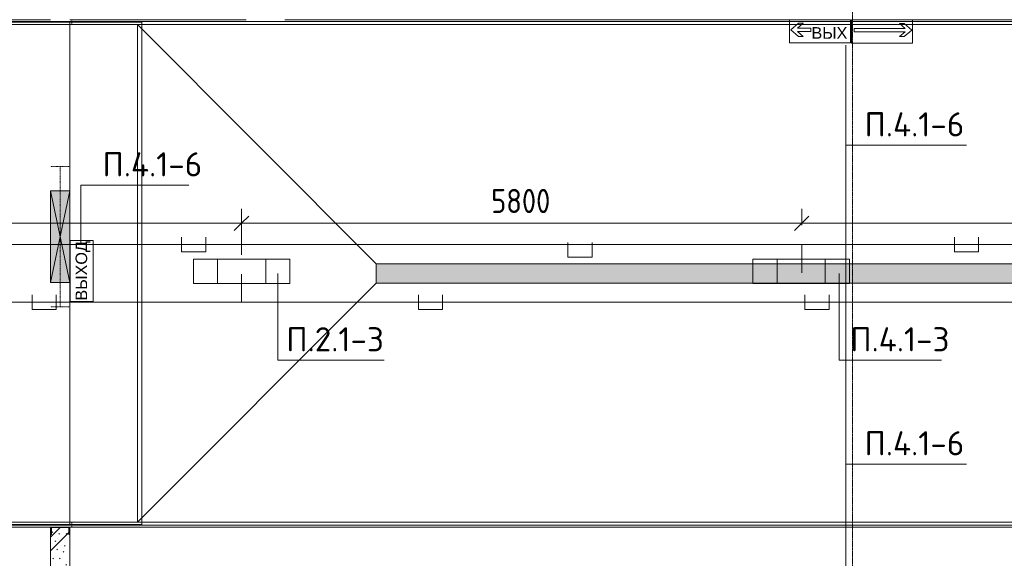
# Model space of a CAD drawing. Header units: millimetres. Extents: x -32229 to 170644, y -13689 to 125138.
# Tile 75 of 208: x 34815 to 45008, y 69777 to 75350. Entities that reach past the tile are written whole.
import ezdxf

# ---------------------------------------------------------------- set-up
doc = ezdxf.new("R2010")
doc.units = ezdxf.units.MM
for name, pattern in [('3_ Штрих_ 1 х 1 мм', [2, 1, -1]), ('ADSK_Линия сетки', [25, 20, -2.5, 0, -2.5]), ('ADSK_Штриховая_ш3 п1_5', [4.5, 3, -1.5])]:
    doc.linetypes.add(name, pattern=pattern)
for name, color, linetype, lineweight in [('A-ANNO-DIMS', 7, 'Continuous', 9), ('A-ANNO-DIMS-200', 7, 'Continuous', 9), ('A-ANNO-NOTE', 7, 'Continuous', 18), ('A-DETL-THIN', 7, 'Continuous', 9), ('A-DOOR', 7, 'Continuous', 18), ('A-FLOR', 7, 'Continuous', 18), ('A-GENM', 7, 'Continuous', 18), ('A-GLAZ', 7, 'Continuous', 18), ('A-WALL-PATT', 7, 'Continuous', 40), ('G-ANNO-TEXT', 7, 'Continuous', 9), ('I-WALL', 7, 'Continuous', 18), ('M-EQPM', 7, 'Continuous', 18), ('S-BEAM', 7, 'Continuous', 18), ('S-COLS', 7, 'Continuous', 18), ('S-GRID', 7, 'Continuous', 9)]:
    doc.layers.add(name, color=color, linetype=linetype, lineweight=lineweight)
doc.layers.add('A-AREA', color=4, linetype='ADSK_Штриховая_ш3 п1_5', lineweight=40, true_color=0x00ffff)
doc.layers.add('A-DETL', color=7, linetype='Continuous', lineweight=9, true_color=0x00a600)
doc.styles.add('Arial_1', font='arial.ttf', dxfattribs={"height": 120})
doc.styles.add('GOST Common_6', font='GOST_Common.ttf', dxfattribs={"width": 0.9, "height": 250})
doc.styles.add('ISOCPEUR', font='isocpeur.ttf', dxfattribs={"height": 250})
doc.dimstyles.new('ГОСТ_2_5_мм2', dxfattribs={"dimscale": 304.8, "dimtxt": 251.428749, "dimasz": 0.492126, "dimexe": 0.492126, "dimexo": 0.656168, "dimgap": 0.098425, "dimtad": 1, "dimdec": 0, "dimdsep": 46, "dimtxsty": 'GOST Common_6', "dimblk1": 'OBLIQUE', "dimblk2": 'OBLIQUE', "dimsah": 1, "dimcen": 0.09, "dimazin": 2, "dimtfac": 1, "dimtdec": 4, "dimtix": 1, "dimtmove": 0, "dimatfit": 3, "dimfxl": 1, "dimtvp": 1, "dimtolj": 1, "dimtzin": 0, "dimarcsym": 2})

# ---------------------------------------------------------------- blocks, each defined once
blk = doc.blocks.new('АР_Лоток - 200х100h_ЛВ1-7516029--01 ЭО')
at = {"layer": 'M-EQPM', "lineweight": 13, "true_color": 0xf3f3f3}
blk.add_hatch(color=7, dxfattribs=at).paths.add_polyline_path([(14167, -100), (18603, -100), (18603, 100), (0, 100), (0, -100), (6142, -100)])
blk = doc.blocks.new('АР-Заполнение деф_ шва - Д_ш_-4332460--01 ЭО')
at = {"layer": 'A-GENM', "color": 253, "lineweight": 13, "true_color": 0xaaaaaa}
for p, q in [((0, 25), (25175, 25)), ((0, -25), (25174, -25))]:
    blk.add_line(p, q, dxfattribs=at)
blk = doc.blocks.new('АР-Заполнение деф_ шва - Д_ш_-4338032--01 ЭО')
at = {"layer": 'A-GENM', "color": 253, "lineweight": 13, "true_color": 0xaaaaaa}
for p, q in [((0, 25), (49475, 25)), ((0, -25), (49475, -25))]:
    blk.add_line(p, q, dxfattribs=at)
blk = doc.blocks.new('АР-Заполнение деф_ шва - Д_ш_-4327371--01 ЭО')
at = {"layer": 'A-GENM', "color": 253, "lineweight": 13, "true_color": 0xaaaaaa}
for p, q in [((0, 25), (1825, 25)), ((0, -25), (1825, -25))]:
    blk.add_line(p, q, dxfattribs=at)
blk = doc.blocks.new('АР-Заполнение деф_ шва - Д_ш_-4327368--01 ЭО')
at = {"layer": 'A-GENM', "color": 253, "lineweight": 13, "true_color": 0xaaaaaa}
for p, q in [((0, 25), (7195, 25)), ((0, -25), (7195, -25))]:
    blk.add_line(p, q, dxfattribs=at)
blk = doc.blocks.new('АР-Заполнение деф_ шва - Д_ш_-4327370--01 ЭО')
at = {"layer": 'A-GENM', "color": 253, "lineweight": 13, "true_color": 0xaaaaaa}
for p, q in [((0, 25), (5650, 25)), ((0, -25), (5650, -25))]:
    blk.add_line(p, q, dxfattribs=at)
blk = doc.blocks.new('АР-Заполнение деф_ шва - Д_ш_-4327376--01 ЭО')
at = {"layer": 'A-GENM', "color": 253, "lineweight": 13, "true_color": 0xaaaaaa}
for p, q in [((0, 25), (3924, 25)), ((0, -25), (3925, -25))]:
    blk.add_line(p, q, dxfattribs=at)
blk = doc.blocks.new('АР-Заполнение деф_ шва - Д_ш__Пристенный-4435426--01 ЭО')
at = {"layer": 'A-GENM', "color": 253, "lineweight": 13, "true_color": 0xaaaaaa}
blk.add_line((0, -25), (400, -25), dxfattribs=at)
blk = doc.blocks.new('АР-Заполнение деф_ шва - Д_ш__Пристенный-4429135--01 ЭО')
at = {"layer": 'A-GENM', "color": 253, "lineweight": 13, "true_color": 0xaaaaaa}
blk.add_line((0, -25), (400, -25), dxfattribs=at)
blk = doc.blocks.new('АР-Ворота сборка - Ворота секционные_5200х2600 _h_-7307873--01 ЭО')
at = {"layer": 'A-DOOR', "color": 253, "lineweight": 5, "true_color": 0xaaaaaa}
for p, q in [((2725, 2959), (-2475, 2959)), ((-2475, 2959), (-2475, -843)), ((2725, -843), (2725, 2959)), ((-2475, -100), (2725, -100)), ((-2475, -843), (2725, -843))]:
    blk.add_line(p, q, dxfattribs=at)
blk = doc.blocks.new('АР_Отверстие прямоугольное - ЭОМ-6354364--01 ЭО')
at = {"layer": 'A-GLAZ', "lineweight": 13, "true_color": 0xf0f0f0}
blk.add_hatch(color=7, dxfattribs=at).paths.add_polyline_path([(600, -100), (600, 100), (-350, 100), (-350, -100)])
at = {"layer": 'A-GLAZ', "color": 253, "lineweight": 5, "true_color": 0xaaaaaa}
for p, q in [((600, 100), (-350, -100)), ((-350, 100), (600, -100))]:
    blk.add_line(p, q, dxfattribs=at)
at = {"layer": 'A-GLAZ', "color": 253, "lineweight": 13, "true_color": 0xaaaaaa}
for p, q in [((600, 100), (-350, 100)), ((-350, 100), (-350, -100)), ((-350, 100), (-350, -100)), ((600, -100), (600, 100)), ((600, 100), (600, -100)), ((-350, -100), (600, -100))]:
    blk.add_line(p, q, dxfattribs=at)
blk = doc.blocks.new('АР_Перемычка - 200_Уx2_75x5__250-250-7319183--01 ЭО')
at = {"layer": 'S-BEAM', "color": 9, "linetype": '3_ Штрих_ 1 х 1 мм', "lineweight": 15, "true_color": 0xc4c4c4}
for p, q in [((-725, 100), (-725, -100)), ((725, 100), (725, -100)), ((-725, 0), (-475, 0)), ((-475, 0), (475, 0)), ((475, 0), (725, 0))]:
    blk.add_line(p, q, dxfattribs=at)
blk = doc.blocks.new('АР_Фахверк_ _Швеллер полки параллельные_ - 20П-6181214--01 ЭО')
at = {"layer": 'S-COLS', "lineweight": 15, "true_color": 0xaaaaaa}
blk.add_hatch(color=253, dxfattribs=at).paths.add_polyline_path([(53, -100), (53, -91), (-17.8, -91), (-17.8, 91), (53, 91), (53, 100), (-23, 100), (-23, -100)])
at = {"layer": 'S-COLS', "color": 253, "lineweight": 15, "true_color": 0xaaaaaa}
for p, q in [((53, 100), (-23, 100)), ((-23, 100), (-23, -100)), ((-17.8, -91), (-17.8, 91)), ((-17.8, 91), (53, 91)), ((53, 91), (53, 100)), ((-23, -100), (53, -100)), ((53, -91), (-17.8, -91)), ((53, -100), (53, -91))]:
    blk.add_line(p, q, dxfattribs=at)
blk = doc.blocks.new('Наметкина 10_РД_АР_П_rvt-1--01 ЭО')
at = {"layer": 'A-WALL-PATT', "lineweight": 5, "true_color": 0xaaaaaa}
h = blk.add_hatch(dxfattribs=at)
h.set_pattern_fill('FP_6', color=253, style=0, pattern_type=2)
h.set_pattern_definition([(135, (300.56, 377.28), (-565.6854, 6e-14), [10, -790]), (135, (349.8, 474.73), (-565.6854, 6e-14), [10, -790]), (135, (423.93, 473.06), (-565.6854, 6e-14), [10, -790]), (135, (229.92, 447.9), (-565.6854, 6e-14), [10, -790]), (135, (155.08, 447.9), (-565.6854, 6e-14), [10, -790]), (135, (114.9, 369.03), (-565.6854, 6e-14), [10, -790]), (135, (132.43, 285.8), (-565.6854, 6e-14), [10, -790]), (135, (214.66, 322), (-565.6854, 6e-14), [10, -790]), (135, (198.16, 261.88), (-565.6854, 6e-14), [10, -790]), (135, (45.2, 272.9), (-565.6854, 6e-14), [10, -790]), (135, (42.32, 336.16), (-565.6854, 6e-14), [10, -790]), (135, (92.26, 192.24), (-565.6854, 6e-14), [10, -790]), (135, (7.07, 149.2), (-565.6854, 6e-14), [10, -790]), (135, (80.6, 95.1), (-565.6854, 6e-14), [10, -790]), (135, (79.53, 36.94), (-565.6854, 6e-14), [10, -790]), (135, (153.87, 74.56), (-565.6854, 6e-14), [10, -790]), (135, (228.35, 124.8), (-565.6854, 6e-14), [10, -790]), (135, (279.75, 180.4), (-565.6854, 6e-14), [10, -790]), (135, (282.9, 31.63), (-565.6854, 6e-14), [10, -790]), (135, (377.38, 53.45), (-565.6854, 6e-14), [10, -790]), (135, (352.28, 102.7), (-565.6854, 6e-14), [10, -790]), (135, (354.05, 0), (-565.6854, 6e-14), [10, -790]), (135, (553.23, 16.45), (-565.6854, 6e-14), [10, -790]), (135, (542.38, 63.45), (-565.6854, 6e-14), [10, -790]), (135, (536.58, 239.3), (-565.6854, 6e-14), [10, -790]), (135, (475.85, 203.9), (-565.6854, 6e-14), [10, -790]), (135, (475.85, 316.54), (-565.6854, 6e-14), [10, -790]), (135, (520.8, 408.7), (-565.6854, 6e-14), [10, -790]), (135, (551.1, 470.8), (-565.6854, 6e-14), [10, -790]), (135, (235.25, 537.93), (-565.6854, 6e-14), [10, -790]), (135, (407.25, 547.65), (-565.6854, 6e-14), [10, -790]), (135, (94.5, 558.6), (-565.6854, 6e-14), [10, -790]), (135, (46.4, 532.3), (-565.6854, 6e-14), [10, -790]), (135, (85.56, 465.04), (-565.6854, 6e-14), [10, -790]), (135, (355.53, 181.14), (-565.6854, 6e-14), [10, -790]), (135, (362.23, 243.6), (-565.6854, 6e-14), [10, -790]), (135, (413.45, 344.1), (-565.6854, 6e-14), [10, -790]), (135, (286.3, 273.25), (-565.6854, 6e-14), [10, -790]), (135, (423.02, 263.72), (-565.6854, 6e-14), [10, -790]), (135, (162.94, 190.2), (-565.6854, 6e-14), [10, -790]), (135, (470.25, 120.93), (-565.6854, 6e-14), [10, -790]), (135, (484.48, 9.78), (-565.6854, 6e-14), [10, -790]), (45, (0, 212.13), (-565.6854, 0), []), (45, (212.13, 0), (-565.6854, 0), []), (45, (353.55, 0), (-565.6854, 0), []), (45, (0, 353.55), (-565.6854, 0), [])])
h.paths.add_polyline_path([(35335, 69350), (35334, 70024), (35325, 70024), (35325, 70095), (35143, 70095), (35143, 70024), (35135, 70024), (35135, 69350), (35334, 69350)])
at = {"layer": 'A-AREA', "color": 253, "linetype": '3_ Штрих_ 1 х 1 мм', "lineweight": 13, "true_color": 0xaaaaaa}
for p, q in [((35355, 75350), (35355, 75300)), ((35355, 70150), (35355, 70100))]:
    blk.add_line(p, q, dxfattribs=at)
at = {"layer": 'A-FLOR', "color": 253, "lineweight": 13, "true_color": 0xaaaaaa}
for p, q in [((89148, 75330), (5287, 75330)), ((36035, 75300), (34435, 75300)), ((36035, 70150), (36035, 75300)), ((38507, 72825), (36035, 75300)), ((36035, 75300), (84800, 75300)), ((36035, 70150), (36035, 75300)), ((38507, 72625), (38507, 72825)), ((38507, 72825), (38507, 72825)), ((82325, 72825), (38507, 72825)), ((36035, 70150), (38507, 72625)), ((82325, 72625), (38507, 72625)), ((38507, 72625), (38507, 72625)), ((34435, 70150), (36035, 70150)), ((84800, 70150), (36035, 70150)), ((10001, 70120), (84777, 70120)), ((11435, 70100), (35134, 70100)), ((35335, 70100), (75235, 70100))]:
    blk.add_line(p, q, dxfattribs=at)
at = {"layer": 'I-WALL', "color": 253, "lineweight": 13, "true_color": 0xaaaaaa}
for p, q in [((35335, 69350), (35335, 70100)), ((35135, 70024), (35135, 69350))]:
    blk.add_line(p, q, dxfattribs=at)
at = {"layer": 'A-DOOR', "color": 253, "lineweight": 13, "true_color": 0xaaaaaa, "rotation": 89.99999999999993}
blk.add_blockref('АР-Ворота сборка - Ворота секционные_5200х2600 _h_-7307873--01 ЭО', (35235, 72600), dxfattribs=at)
at = {"layer": 'A-GENM', "color": 253, "lineweight": 13, "true_color": 0xaaaaaa}
for name, p in [('АР-Заполнение деф_ шва - Д_ш_-4327376--01 ЭО', (31210, 75325)), ('АР-Заполнение деф_ шва - Д_ш_-4327371--01 ЭО', (35335, 75325)), ('АР-Заполнение деф_ шва - Д_ш_-4327370--01 ЭО', (37560, 75325)), ('АР-Заполнение деф_ шва - Д_ш_-4327368--01 ЭО', (43610, 75325)), ('АР-Заполнение деф_ шва - Д_ш__Пристенный-4435426--01 ЭО', (37160, 75325)), ('АР-Заполнение деф_ шва - Д_ш__Пристенный-4429135--01 ЭО', (43210, 75325)), ('АР-Заполнение деф_ шва - Д_ш_-4332460--01 ЭО', (9960, 70125)), ('АР-Заполнение деф_ шва - Д_ш_-4338032--01 ЭО', (35335, 70125))]:
    blk.add_blockref(name, p, dxfattribs=at)
at = {"layer": 'A-GLAZ', "color": 253, "lineweight": 13, "true_color": 0xaaaaaa, "rotation": 269.9999999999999}
blk.add_blockref('АР_Отверстие прямоугольное - ЭОМ-6354364--01 ЭО', (35235, 73230), dxfattribs=at)
at = {"layer": 'M-EQPM', "color": 253, "lineweight": 13, "true_color": 0xaaaaaa}
blk.add_blockref('АР_Лоток - 200х100h_ЛВ1-7516029--01 ЭО', (38507, 72725), dxfattribs=at)
at = {"layer": 'S-BEAM', "color": 253, "lineweight": 13, "true_color": 0xaaaaaa, "rotation": 269.9999999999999}
blk.add_blockref('АР_Перемычка - 200_Уx2_75x5__250-250-7319183--01 ЭО', (35235, 73105), dxfattribs=at)
at = {"layer": 'S-COLS', "color": 253, "lineweight": 13, "true_color": 0xaaaaaa, "rotation": 270.0000000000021}
blk.add_blockref('АР_Фахверк_ _Швеллер полки параллельные_ - 20П-6181214--01 ЭО', (35234, 70077), dxfattribs=at)
blk = doc.blocks.new('DIMBLOCK103--01 ЭО')
at = {"layer": 'A-ANNO-DIMS-200'}
for p, q in [((30611, 72917), (30611, 73393)), ((37111, 72917), (37111, 73393)), ((30611, 73243), (30686, 73318)), ((37111, 73243), (37186, 73318)), ((30611, 73243), (30536, 73168)), ((30611, 73243), (37111, 73243)), ((30611, 73243), (30611, 72917)), ((37111, 73243), (37036, 73168)), ((37111, 73243), (37111, 72917))]:
    blk.add_line(p, q, dxfattribs=at)
at = {"layer": 'A-ANNO-DIMS-200', "color": 0, "insert": (33546, 73599), "char_height": 250, "width": 756.84, "attachment_point": 1, "line_spacing_factor": 1.022761, "style": 'GOST Common_6'}
blk.add_mtext('6500', dxfattribs=at)
blk = doc.blocks.new('_Oblique')
at = {"color": 0, "linetype": 'ByBlock', "lineweight": -2}
blk.add_line((-0.5, -0.5), (0.5, 0.5), dxfattribs=at)
blk = doc.blocks.new('DIMBLOCK104--01 ЭО')
at = {"layer": 'A-ANNO-DIMS-200'}
for p, q in [((37111, 72917), (37111, 73393)), ((42911, 73224), (42911, 73393)), ((37111, 73243), (37186, 73318)), ((42911, 73243), (42986, 73318)), ((37111, 73243), (37036, 73168)), ((37111, 73243), (42911, 73243)), ((37111, 73243), (37111, 72917)), ((42911, 73243), (42836, 73168)), ((42911, 73243), (42911, 73224))]:
    blk.add_line(p, q, dxfattribs=at)
at = {"layer": 'A-ANNO-DIMS-200', "color": 0, "insert": (39696, 73599), "char_height": 250, "width": 756.84, "attachment_point": 1, "line_spacing_factor": 1.022761, "style": 'GOST Common_6'}
blk.add_mtext('5800', dxfattribs=at)
blk = doc.blocks.new('DIMBLOCK105--01 ЭО')
at = {"layer": 'A-ANNO-DIMS-200'}
for p, q in [((42911, 73224), (42911, 73393)), ((48711, 72914), (48711, 73393)), ((42911, 73243), (42986, 73318)), ((48711, 73243), (48786, 73318)), ((42911, 73243), (42836, 73168)), ((42911, 73243), (48711, 73243)), ((42911, 73243), (42911, 73224)), ((48711, 73243), (48636, 73168)), ((48711, 73243), (48711, 72914))]:
    blk.add_line(p, q, dxfattribs=at)
at = {"layer": 'A-ANNO-DIMS-200', "color": 0, "insert": (45495, 73599), "char_height": 250, "width": 756.84, "attachment_point": 1, "line_spacing_factor": 1.022761, "style": 'GOST Common_6'}
blk.add_mtext('5800', dxfattribs=at)

msp = doc.modelspace()

# ---------------------------------------------------------------- linework, layer by layer
at = {"layer": 'A-ANNO-NOTE', "color": 1, "lineweight": 9, "true_color": 0xff0000}
for p, q in [((42784.2, 75349.5), (43416.4, 75349.5)), ((42784.2, 75109.5), (42784.2, 75349.5)), ((42784.7, 75109.5), (42784.7, 75349.2)), ((43415.8, 75349.2), (42784.7, 75349.2)), ((43415.8, 75349.2), (43415.8, 75109.5)), ((43416.4, 75349.5), (43416.4, 75109.5)), ((43426.4, 75348.6), (44058.6, 75348.6)), ((43426.4, 75108.6), (43426.4, 75348.6)), ((43426.9, 75108.6), (43426.9, 75348.3)), ((44058.1, 75348.3), (43426.9, 75348.3)), ((44058.1, 75348.3), (44058.1, 75108.6)), ((44058.6, 75348.6), (44058.6, 75108.6)), ((42798.1, 75244.9), (42876.6, 75313.7)), ((42876.6, 75176.1), (42798.1, 75244.9)), ((42926.3, 75313.7), (42866.7, 75262.2)), ((42866.7, 75262.2), (43006.7, 75262.2)), ((43006.7, 75227.6), (42866.7, 75227.6)), ((42866.7, 75227.6), (42926.3, 75176.1)), ((42876.6, 75313.7), (42926.3, 75313.7)), ((43006.7, 75262.2), (43006.7, 75227.6)), ((43452.7, 75226), (43452.7, 75260.6)), ((43452.7, 75260.6), (43982.9, 75260.6)), ((43982.9, 75226), (43452.7, 75226)), ((43982.9, 75260.6), (43923.3, 75312.1)), ((43923.3, 75312.1), (43973, 75312.1)), ((43923.3, 75174.5), (43982.9, 75226)), ((43973, 75312.1), (44051.6, 75243.3)), ((44051.6, 75243.3), (43973, 75174.5)), ((42926.3, 75176.1), (42876.6, 75176.1)), ((43973, 75174.5), (43923.3, 75174.5)), ((43416.4, 75109.5), (42784.2, 75109.5)), ((43415.8, 75109.5), (42784.7, 75109.5)), ((44058.6, 75108.6), (43426.4, 75108.6)), ((44058.1, 75108.6), (43426.9, 75108.6)), ((35335.8, 72434), (35335.8, 73066.2)), ((35335.8, 73066.2), (35575.8, 73066.2)), ((35336.1, 73065.6), (35575.8, 73065.6)), ((35336.1, 73065.6), (35336.1, 72434.4)), ((35575.8, 73066.2), (35575.8, 72434)), ((35575.8, 73065.6), (35575.8, 72434.4)), ((42405.2, 72873.3), (43405.2, 72873.3)), ((42405.2, 72620.6), (42405.2, 72873.3)), ((42655.2, 72620.6), (42655.2, 72873.3)), ((43155.2, 72873.3), (43155.2, 72620.6)), ((43405.2, 72873.3), (43405.2, 72620.6)), ((43405.2, 72620.6), (42405.2, 72620.6)), ((35575.8, 72434), (35335.8, 72434)), ((35575.8, 72434.4), (35336.1, 72434.4))]:
    msp.add_line(p, q, dxfattribs=at)
at = {"layer": 'A-ANNO-NOTE', "color": 5, "lineweight": 9, "true_color": 0x0000ff}
for p, q in [((36613.2, 72873.3), (37613.2, 72873.3)), ((36613.2, 72620.6), (36613.2, 72873.3)), ((36863.2, 72620.6), (36863.2, 72873.3)), ((37363.2, 72873.3), (37363.2, 72620.6)), ((37613.2, 72873.3), (37613.2, 72620.6)), ((37613.2, 72620.6), (36613.2, 72620.6))]:
    msp.add_line(p, q, dxfattribs=at)
at = {"layer": 'A-DETL', "color": 1, "true_color": 0xff0000}
for p, q in [((43368.1, 75086), (43368.1, 69626)), ((36490.9, 73099.2), (36490.9, 72949.2)), ((36740.9, 72949.2), (36740.9, 73099.2)), ((44490.9, 73099.2), (44490.9, 72949.2)), ((44740.9, 72949.2), (44740.9, 73099.2)), ((79217.5, 73024.2), (7643.2, 73024.2)), ((40490.9, 73044.2), (40490.9, 72894.2)), ((40740.9, 72894.2), (40740.9, 73044.2)), ((42910.7, 72729.2), (42910.7, 73024.2)), ((36490.9, 72949.2), (36740.9, 72949.2)), ((40490.9, 72894.2), (40740.9, 72894.2)), ((44490.9, 72949.2), (44740.9, 72949.2))]:
    msp.add_line(p, q, dxfattribs=at)
at = {"layer": 'A-DETL', "color": 5, "true_color": 0x0000ff}
for p, q in [((37111.2, 72717.2), (37111.2, 72426.4)), ((34943.7, 72501.4), (34943.7, 72351.4)), ((35193.7, 72351.4), (35193.7, 72501.4)), ((38943.7, 72501.4), (38943.7, 72351.4)), ((39193.7, 72351.4), (39193.7, 72501.4)), ((42943.7, 72501.4), (42943.7, 72351.4)), ((43193.7, 72351.4), (43193.7, 72501.4)), ((79817.5, 72426.4), (8238.2, 72426.4)), ((34943.7, 72351.4), (35193.7, 72351.4)), ((38943.7, 72351.4), (39193.7, 72351.4)), ((42943.7, 72351.4), (43193.7, 72351.4))]:
    msp.add_line(p, q, dxfattribs=at)
at = {"layer": 'A-DETL-THIN'}
for p, q in [((43368.1, 74051.5), (44617, 74051.5)), ((35447.9, 73638.1), (36567.9, 73638.1)), ((35447.9, 73638.1), (35447.9, 73044.2)), ((37487.3, 71827.4), (37487.3, 72725)), ((43298.9, 71827.4), (43298.9, 72725)), ((37487.3, 71827.4), (38587.3, 71827.4)), ((43298.9, 71827.4), (44358.9, 71827.4)), ((43368.1, 70751.5), (44617, 70751.5))]:
    msp.add_line(p, q, dxfattribs=at)
at = {"layer": 'S-GRID', "color": 253, "linetype": 'ADSK_Линия сетки', "true_color": 0xaaaaaa}
msp.add_line((43435.3, -12088.9), (43435.3, 125138.4), dxfattribs=at)

# ---------------------------------------------------------------- block references
at = {"lineweight": 5}
msp.add_blockref('Наметкина 10_РД_АР_П_rvt-1--01 ЭО', (0, 0), dxfattribs=at)

# ---------------------------------------------------------------- texts
at = {"layer": 'A-ANNO-NOTE', "color": 1, "lineweight": 9, "true_color": 0xff0000, "insert": (43197.8, 75212.9), "char_height": 120, "width": 370, "attachment_point": 5, "line_spacing_factor": 0.936439, "style": 'Arial_1'}
msp.add_mtext('\\pt20.0004,39.9996,60,80.0004,99.9996,120,140.0004,159.9996,180,200.0004,219.9996,240,260.0004,279.9996,300,320.0004,339.9996,360,380.0004,399.9996,420,440.0004,459.9996,480,500.0004,519.9996,540,560.0004,579.9996,600,620.0004,639.9996;ВЫХ', dxfattribs=at)
at = {"layer": 'A-ANNO-NOTE', "color": 1, "lineweight": 9, "true_color": 0xff0000, "insert": (35470.9, 72751.1), "char_height": 120, "width": 648, "attachment_point": 5, "rotation": 90, "line_spacing_factor": 0.936439, "style": 'Arial_1'}
msp.add_mtext('\\pt20.0004,39.9996,60,80.0004,99.9996,120,140.0004,159.9996,180,200.0004,219.9996,240,260.0004,279.9996,300,320.0004,339.9996,360,380.0004,399.9996,420,440.0004,459.9996,480,500.0004,519.9996,540,560.0004,579.9996,600,620.0004,639.9996;ВЫХОД', dxfattribs=at)
at = {"layer": 'G-ANNO-TEXT', "char_height": 250, "attachment_point": 1, "line_spacing_factor": 1.139951, "style": 'ISOCPEUR'}
for s, insert, width in [('\\pt600,1200,1800,2400,3000,3600,4200,4800,5400,6000,6600,7200,7800,8400,9000,9600,10200,10800,11400,12000,12600,13200,13800,14400,15000,15600,16200,16800,17400,18000,18600,19200;П.4.1-6', (43560.9, 74391.9), 1042.32), ('\\pt600,1200,1800,2400,3000,3600,4200,4800,5400,6000,6600,7200,7800,8400,9000,9600,10200,10800,11400,12000,12600,13200,13800,14400,15000,15600,16200,16800,17400,18000,18600,19200;П.4.1-6', (35671.8, 73978.4), 1042.32), ('\\pt600,1200,1800,2400,3000,3600,4200,4800,5400,6000,6600,7200,7800,8400,9000,9600,10200,10800,11400,12000,12600,13200,13800,14400,15000,15600,16200,16800,17400,18000,18600,19200;П.2.1-3', (37575, 72167.8), 1016.06), ('\\pt600,1200,1800,2400,3000,3600,4200,4800,5400,6000,6600,7200,7800,8400,9000,9600,10200,10800,11400,12000,12600,13200,13800,14400,15000,15600,16200,16800,17400,18000,18600,19200;П.4.1-3', (43413, 72167.8), 1042.32), ('\\pt600,1200,1800,2400,3000,3600,4200,4800,5400,6000,6600,7200,7800,8400,9000,9600,10200,10800,11400,12000,12600,13200,13800,14400,15000,15600,16200,16800,17400,18000,18600,19200;П.4.1-6', (43560.9, 71091.9), 1042.32)]:
    msp.add_mtext(s, dxfattribs=dict(at, insert=insert, width=width))

# ---------------------------------------------------------------- dimensions: what is measured, and where the dimension line sits
at = {"layer": 'A-ANNO-DIMS'}
for base, p1, p2, override, picture, middle in [((37111.2, 73242.7), (30611.4, 72717.2), (37111.2, 72717.2), {"dimpost": '<>', "dimfxl": 6499.781178}, 'DIMBLOCK103--01 ЭО', (33861.3, 73397.7)), ((42910.739, 73242.7301), (37111.1555, 72717.2006), (42910.739, 73024.2126), {"dimpost": '<>', "dimfxl": 5807.703963}, 'DIMBLOCK104--01 ЭО', (40010.9472, 73397.7301)), ((48710.9, 73242.7), (42910.7, 73024.2), (48710.9, 72714.2), {"dimpost": '<>', "dimfxl": 5808.440045}, 'DIMBLOCK105--01 ЭО', (45810.8, 73397.7))]:
    dim = msp.add_linear_dim(base=base, p1=p1, p2=p2, dimstyle='ГОСТ_2_5_мм2', override=override, dxfattribs=at)
    dim.commit()
    dim.dimension.update_dxf_attribs({"geometry": picture, "text_midpoint": middle})

doc.saveas('drawing.dxf')
